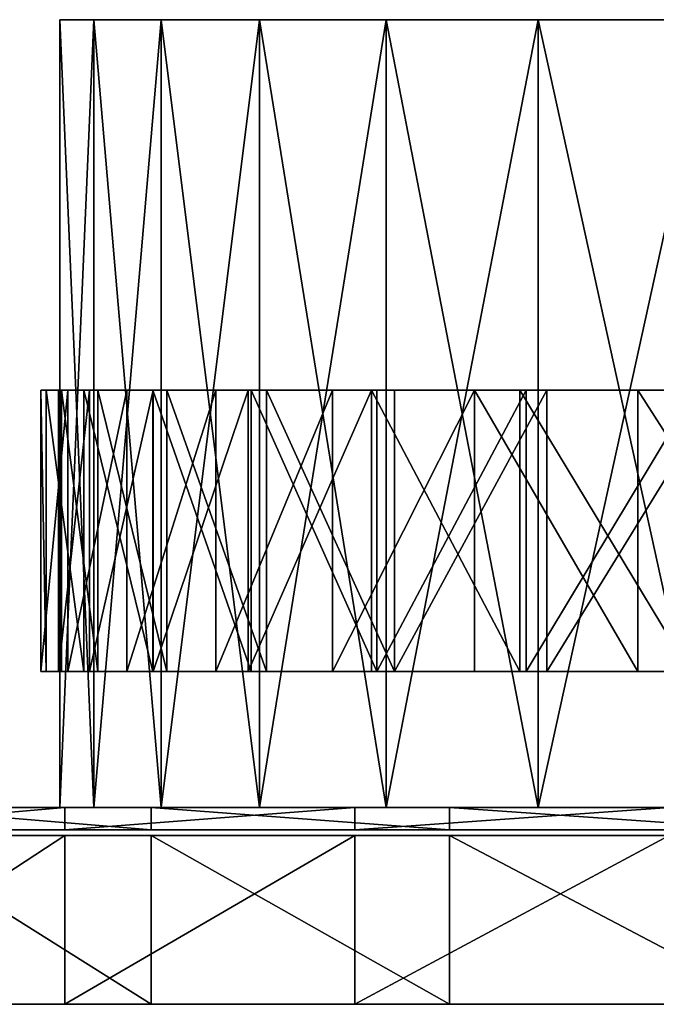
# Model space of a CAD drawing. Header units: millimetres. Extents: x 0 to 150, y 0 to 35.
# Tile 2 of 6: x 29 to 52, y 0 to 35. Entities that reach past the tile are written whole.
import ezdxf

# ---------------------------------------------------------------- set-up
doc = ezdxf.new("R2010")
doc.units = ezdxf.units.MM
doc.header["$LTSCALE"] = 25.4
doc.layers.get('0').update_dxf_attribs({"true_color": 0xff5454})

# ---------------------------------------------------------------- blocks, each defined once
blk = doc.blocks.new('RING-LED-WOOD-S-10280.STL')
at = {"color": 250, "true_color": 0x262626}
mesh = blk.add_polyface(dxfattribs=at)
corners = [(62.761, 0, 3.671), (62.761, -28, -3.671), (62.761, -28, 3.671), (62.761, 0, -3.671)]
mesh.append_faces([[corners[k] for k in face] for face in [(0, 1, 2), (1, 0, 3)]], dxfattribs={"vtx0": -1, "color": 250})
mesh = blk.add_polyface(dxfattribs=at)
corners = [(63.969, 0, 10.912), (62.761, -28, 3.671), (63.969, -28, 10.912), (62.761, 0, 3.671)]
mesh.append_faces([[corners[k] for k in face] for face in [(0, 1, 2), (1, 0, 3)]], dxfattribs={"vtx0": -1, "color": 250})
mesh = blk.add_polyface(dxfattribs=at)
corners = [(99.743, 0, -43.844), (114.375, 0, -43.844), (107.059, 0, -44.45), (92.626, 0, -42.042), (121.492, 0, -42.042), (85.903, 0, -39.093), (128.215, 0, -39.093), (79.757, 0, -35.077), (134.361, 0, -35.077), (74.356, 0, -30.105), (139.762, 0, -30.105), (69.847, 0, -24.312), (144.271, 0, -24.312), (66.353, 0, -17.855), (147.765, 0, -17.855), (63.969, 0, -10.912), (150.149, 0, -10.912), (62.761, 0, -3.671), (151.357, 0, -3.671), (62.761, 0, 3.671), (151.357, 0, 3.671), (63.969, 0, 10.912), (150.149, 0, 10.912), (66.353, 0, 17.855), (147.765, 0, 17.855), (69.847, 0, 24.312), (144.271, 0, 24.312), (74.356, 0, 30.105), (139.762, 0, 30.105), (79.757, 0, 35.077), (134.361, 0, 35.077), (85.903, 0, 39.093), (128.215, 0, 39.093), (92.626, 0, 42.042), (121.492, 0, 42.042), (99.743, 0, 43.844), (114.375, 0, 43.844), (107.059, 0, 44.45)]
mesh.append_faces([[corners[k] for k in face] for face in [(0, 1, 2), (36, 35, 37)]], dxfattribs={"vtx0": -1, "color": 250})
mesh.append_faces([[corners[k] for k in face] for face in [(1, 3, 4), (4, 5, 6), (6, 7, 8), (8, 9, 10), (10, 11, 12), (12, 13, 14), (14, 15, 16), (16, 17, 18), (18, 19, 20), (20, 21, 22), (22, 23, 24), (24, 25, 26), (26, 27, 28), (28, 29, 30), (30, 31, 32), (32, 33, 34), (34, 35, 36)]], dxfattribs={"vtx0": -1, "vtx1": -1, "color": 250})
mesh.append_faces([[corners[k] for k in face] for face in [(1, 0, 3), (4, 3, 5), (6, 5, 7), (8, 7, 9), (10, 9, 11), (12, 11, 13), (14, 13, 15), (16, 15, 17), (18, 17, 19), (20, 19, 21), (22, 21, 23), (24, 23, 25), (26, 25, 27), (28, 27, 29), (30, 29, 31), (32, 31, 33), (34, 33, 35)]], dxfattribs={"vtx0": -1, "vtx2": -1, "color": 250})
mesh = blk.add_polyface(dxfattribs=at)
corners = [(66.353, 0, 17.855), (63.969, -28, 10.912), (66.353, -28, 17.855), (63.969, 0, 10.912)]
mesh.append_faces([[corners[k] for k in face] for face in [(0, 1, 2), (1, 0, 3)]], dxfattribs={"vtx0": -1, "color": 250})
mesh = blk.add_polyface(dxfattribs=at)
corners = [(69.847, 0, 24.312), (66.353, -28, 17.855), (69.847, -28, 24.312), (66.353, 0, 17.855)]
mesh.append_faces([[corners[k] for k in face] for face in [(0, 1, 2), (1, 0, 3)]], dxfattribs={"vtx0": -1, "color": 250})
mesh = blk.add_polyface(dxfattribs=at)
corners = [(74.356, 0, 30.105), (69.847, -28, 24.312), (74.356, -28, 30.105), (69.847, 0, 24.312)]
mesh.append_faces([[corners[k] for k in face] for face in [(0, 1, 2), (1, 0, 3)]], dxfattribs={"vtx0": -1, "color": 250})
mesh = blk.add_polyface(dxfattribs=at)
corners = [(79.757, -28, 35.077), (74.356, 0, 30.105), (74.356, -28, 30.105), (79.757, 0, 35.077)]
mesh.append_faces([[corners[k] for k in face] for face in [(0, 1, 2), (1, 0, 3)]], dxfattribs={"vtx0": -1, "color": 250})
mesh = blk.add_polyface(dxfattribs=at)
corners = [(85.903, -28, 39.093), (79.757, 0, 35.077), (79.757, -28, 35.077), (85.903, 0, 39.093)]
mesh.append_faces([[corners[k] for k in face] for face in [(0, 1, 2), (1, 0, 3)]], dxfattribs={"vtx0": -1, "color": 250})
mesh = blk.add_polyface(dxfattribs=at)
corners = [(62.761, 0, -3.671), (63.969, -28, -10.912), (62.761, -28, -3.671), (63.969, 0, -10.912)]
mesh.append_faces([[corners[k] for k in face] for face in [(0, 1, 2), (1, 0, 3)]], dxfattribs={"vtx0": -1, "color": 250})
mesh = blk.add_polyface(dxfattribs=at)
corners = [(63.969, 0, -10.912), (66.353, -28, -17.855), (63.969, -28, -10.912), (66.353, 0, -17.855)]
mesh.append_faces([[corners[k] for k in face] for face in [(0, 1, 2), (1, 0, 3)]], dxfattribs={"vtx0": -1, "color": 250})
mesh = blk.add_polyface(dxfattribs=at)
corners = [(66.353, 0, -17.855), (69.847, -28, -24.312), (66.353, -28, -17.855), (69.847, 0, -24.312)]
mesh.append_faces([[corners[k] for k in face] for face in [(0, 1, 2), (1, 0, 3)]], dxfattribs={"vtx0": -1, "color": 250})
mesh = blk.add_polyface(dxfattribs=at)
corners = [(69.847, 0, -24.312), (74.356, -28, -30.105), (69.847, -28, -24.312), (74.356, 0, -30.105)]
mesh.append_faces([[corners[k] for k in face] for face in [(0, 1, 2), (1, 0, 3)]], dxfattribs={"vtx0": -1, "color": 250})
mesh = blk.add_polyface(dxfattribs=at)
corners = [(79.757, 0, -35.077), (74.356, -28, -30.105), (74.356, 0, -30.105), (79.757, -28, -35.077)]
mesh.append_faces([[corners[k] for k in face] for face in [(0, 1, 2), (1, 0, 3)]], dxfattribs={"vtx0": -1, "color": 250})
mesh = blk.add_polyface(dxfattribs=at)
corners = [(85.903, 0, -39.093), (79.757, -28, -35.077), (79.757, 0, -35.077), (85.903, -28, -39.093)]
mesh.append_faces([[corners[k] for k in face] for face in [(0, 1, 2), (1, 0, 3)]], dxfattribs={"vtx0": -1, "color": 250})
at = {"color": 7, "true_color": 0xffffff}
mesh = blk.add_polyface(dxfattribs=at)
corners = [(62.081, -13.171, 2.417), (62.271, -23.171, -4.789), (62.081, -23.171, 2.417), (62.271, -13.171, -4.789)]
mesh.append_faces([[corners[k] for k in face] for face in [(0, 1, 2), (1, 0, 3)]], dxfattribs={"vtx0": -1, "color": 7})
mesh = blk.add_polyface(dxfattribs=at)
corners = [(63.043, -13.171, 9.562), (62.081, -23.171, 2.417), (63.043, -23.171, 9.562), (62.081, -13.171, 2.417)]
mesh.append_faces([[corners[k] for k in face] for face in [(0, 1, 2), (1, 0, 3)]], dxfattribs={"vtx0": -1, "color": 7})
mesh = blk.add_polyface(dxfattribs=at)
corners = [(98.881, -13.171, -44.294), (106.065, -13.171, -44.439), (106.052, -13.171, -45.031), (98.804, -13.171, -43.677), (91.919, -13.171, -42.422), (91.766, -13.171, -41.736), (85.346, -13.171, -39.464), (85.14, -13.171, -38.67), (79.328, -13.171, -35.494), (79.106, -13.171, -34.561), (74.021, -13.171, -30.616), (73.826, -13.171, -29.519), (69.56, -13.171, -24.954), (69.442, -13.171, -23.681), (66.059, -13.171, -18.652), (66.073, -13.171, -17.204), (63.609, -13.171, -11.872), (63.81, -13.171, -10.264), (62.271, -13.171, -4.789), (62.713, -13.171, -3.046), (62.081, -13.171, 2.417), (62.813, -13.171, 4.254), (63.043, -13.171, 9.562), (64.106, -13.171, 11.439), (65.132, -13.171, 16.461), (66.558, -13.171, 18.316), (68.295, -13.171, 22.939), (70.102, -13.171, 24.698), (72.45, -13.171, 28.829), (74.643, -13.171, 30.415), (77.493, -13.171, 33.981), (80.059, -13.171, 35.31), (83.292, -13.171, 38.262), (86.203, -13.171, 39.254), (89.7, -13.171, 41.564), (92.91, -13.171, 42.138), (96.553, -13.171, 43.8), (99.998, -13.171, 43.886), (103.675, -13.171, 44.915), (107.277, -13.171, 44.449), (110.884, -13.171, 44.88), (107.616, -13.171, -44.447), (114.801, -13.171, -44.372), (107.624, -13.171, -45.039), (114.884, -13.171, -43.756), (121.781, -13.171, -42.569), (121.941, -13.171, -41.885), (128.383, -13.171, -39.675), (128.596, -13.171, -38.884), (134.439, -13.171, -35.765), (134.671, -13.171, -34.834), (139.794, -13.171, -30.939), (140, -13.171, -29.844), (144.311, -13.171, -25.321), (144.441, -13.171, -24.05), (147.873, -13.171, -19.054), (147.873, -13.171, -17.606), (150.39, -13.171, -12.299), (150.205, -13.171, -10.688), (151.797, -13.171, -5.229), (151.372, -13.171, -3.481), (152.058, -13.171, 1.975), (151.344, -13.171, 3.819), (151.167, -13.171, 9.129), (150.122, -13.171, 11.017), (149.146, -13.171, 16.048), (147.738, -13.171, 17.917), (146.047, -13.171, 22.557), (144.256, -13.171, 24.334), (141.949, -13.171, 28.487), (139.771, -13.171, 30.095), (136.957, -13.171, 33.689), (134.404, -13.171, 35.043), (131.2, -13.171, 38.027), (128.299, -13.171, 39.047), (124.825, -13.171, 41.391), (121.621, -13.171, 41.997), (117.994, -13.171, 43.695), (114.55, -13.171, 43.814)]
mesh.append_faces([[corners[k] for k in face] for face in [(0, 1, 2), (41, 42, 43)]], dxfattribs={"vtx0": -1, "color": 7})
mesh.append_faces([[corners[k] for k in face] for face in [(1, 0, 3), (3, 4, 5), (5, 6, 7), (7, 8, 9), (9, 10, 11), (11, 12, 13), (13, 14, 15), (15, 16, 17), (17, 18, 19), (19, 20, 21), (21, 22, 23), (23, 24, 25), (25, 26, 27), (27, 28, 29), (29, 30, 31), (31, 32, 33), (33, 34, 35), (35, 36, 37), (37, 38, 39), (42, 44, 45), (45, 46, 47), (47, 48, 49), (49, 50, 51), (51, 52, 53), (53, 54, 55), (55, 56, 57), (57, 58, 59), (59, 60, 61), (61, 62, 63), (63, 64, 65), (65, 66, 67), (67, 68, 69), (69, 70, 71), (71, 72, 73), (73, 74, 75), (75, 76, 77), (77, 78, 40)]], dxfattribs={"vtx0": -1, "vtx1": -1, "color": 7})
mesh.append_faces([[corners[k] for k in face] for face in [(3, 0, 4), (5, 4, 6), (7, 6, 8), (9, 8, 10), (11, 10, 12), (13, 12, 14), (15, 14, 16), (17, 16, 18), (19, 18, 20), (21, 20, 22), (23, 22, 24), (25, 24, 26), (27, 26, 28), (29, 28, 30), (31, 30, 32), (33, 32, 34), (35, 34, 36), (37, 36, 38), (39, 38, 40), (42, 41, 44), (45, 44, 46), (47, 46, 48), (49, 48, 50), (51, 50, 52), (53, 52, 54), (55, 54, 56), (57, 56, 58), (59, 58, 60), (61, 60, 62), (63, 62, 64), (65, 64, 66), (67, 66, 68), (69, 68, 70), (71, 70, 72), (73, 72, 74), (75, 74, 76), (77, 76, 78), (40, 78, 39)]], dxfattribs={"vtx0": -1, "vtx2": -1, "color": 7})
mesh = blk.add_polyface(dxfattribs=at)
corners = [(62.271, -13.171, -4.789), (63.609, -23.171, -11.872), (62.271, -23.171, -4.789), (63.609, -13.171, -11.872)]
mesh.append_faces([[corners[k] for k in face] for face in [(0, 1, 2), (1, 0, 3)]], dxfattribs={"vtx0": -1, "color": 7})
mesh = blk.add_polyface(dxfattribs=at)
corners = [(62.713, -13.171, -3.046), (62.813, -23.171, 4.254), (62.713, -23.171, -3.046), (62.813, -13.171, 4.254)]
mesh.append_faces([[corners[k] for k in face] for face in [(0, 1, 2), (1, 0, 3)]], dxfattribs={"vtx0": -1, "color": 7})
mesh = blk.add_polyface(dxfattribs=at)
corners = [(63.81, -13.171, -10.264), (62.713, -23.171, -3.046), (63.81, -23.171, -10.264), (62.713, -13.171, -3.046)]
mesh.append_faces([[corners[k] for k in face] for face in [(0, 1, 2), (1, 0, 3)]], dxfattribs={"vtx0": -1, "color": 7})
mesh = blk.add_polyface(dxfattribs=at)
corners = [(62.813, -13.171, 4.254), (64.106, -23.171, 11.439), (62.813, -23.171, 4.254), (64.106, -13.171, 11.439)]
mesh.append_faces([[corners[k] for k in face] for face in [(0, 1, 2), (1, 0, 3)]], dxfattribs={"vtx0": -1, "color": 7})
mesh = blk.add_polyface(dxfattribs=at)
corners = [(65.132, -13.171, 16.461), (63.043, -23.171, 9.562), (65.132, -23.171, 16.461), (63.043, -13.171, 9.562)]
mesh.append_faces([[corners[k] for k in face] for face in [(0, 1, 2), (1, 0, 3)]], dxfattribs={"vtx0": -1, "color": 7})
mesh = blk.add_polyface(dxfattribs=at)
corners = [(63.609, -13.171, -11.872), (66.059, -23.171, -18.652), (63.609, -23.171, -11.872), (66.059, -13.171, -18.652)]
mesh.append_faces([[corners[k] for k in face] for face in [(0, 1, 2), (1, 0, 3)]], dxfattribs={"vtx0": -1, "color": 7})
mesh = blk.add_polyface(dxfattribs=at)
corners = [(66.073, -13.171, -17.204), (63.81, -23.171, -10.264), (66.073, -23.171, -17.204), (63.81, -13.171, -10.264)]
mesh.append_faces([[corners[k] for k in face] for face in [(0, 1, 2), (1, 0, 3)]], dxfattribs={"vtx0": -1, "color": 7})
mesh = blk.add_polyface(dxfattribs=at)
corners = [(64.106, -13.171, 11.439), (66.558, -23.171, 18.316), (64.106, -23.171, 11.439), (66.558, -13.171, 18.316)]
mesh.append_faces([[corners[k] for k in face] for face in [(0, 1, 2), (1, 0, 3)]], dxfattribs={"vtx0": -1, "color": 7})
mesh = blk.add_polyface(dxfattribs=at)
corners = [(68.295, -13.171, 22.939), (65.132, -23.171, 16.461), (68.295, -23.171, 22.939), (65.132, -13.171, 16.461)]
mesh.append_faces([[corners[k] for k in face] for face in [(0, 1, 2), (1, 0, 3)]], dxfattribs={"vtx0": -1, "color": 7})
mesh = blk.add_polyface(dxfattribs=at)
corners = [(66.059, -13.171, -18.652), (69.56, -23.171, -24.954), (66.059, -23.171, -18.652), (69.56, -13.171, -24.954)]
mesh.append_faces([[corners[k] for k in face] for face in [(0, 1, 2), (1, 0, 3)]], dxfattribs={"vtx0": -1, "color": 7})
mesh = blk.add_polyface(dxfattribs=at)
corners = [(69.442, -13.171, -23.681), (66.073, -23.171, -17.204), (69.442, -23.171, -23.681), (66.073, -13.171, -17.204)]
mesh.append_faces([[corners[k] for k in face] for face in [(0, 1, 2), (1, 0, 3)]], dxfattribs={"vtx0": -1, "color": 7})
mesh = blk.add_polyface(dxfattribs=at)
corners = [(66.558, -13.171, 18.316), (70.102, -23.171, 24.698), (66.558, -23.171, 18.316), (70.102, -13.171, 24.698)]
mesh.append_faces([[corners[k] for k in face] for face in [(0, 1, 2), (1, 0, 3)]], dxfattribs={"vtx0": -1, "color": 7})
mesh = blk.add_polyface(dxfattribs=at)
corners = [(72.45, -13.171, 28.829), (68.295, -23.171, 22.939), (72.45, -23.171, 28.829), (68.295, -13.171, 22.939)]
mesh.append_faces([[corners[k] for k in face] for face in [(0, 1, 2), (1, 0, 3)]], dxfattribs={"vtx0": -1, "color": 7})
mesh = blk.add_polyface(dxfattribs=at)
corners = [(73.826, -13.171, -29.519), (69.442, -23.171, -23.681), (73.826, -23.171, -29.519), (69.442, -13.171, -23.681)]
mesh.append_faces([[corners[k] for k in face] for face in [(0, 1, 2), (1, 0, 3)]], dxfattribs={"vtx0": -1, "color": 7})
mesh = blk.add_polyface(dxfattribs=at)
corners = [(69.56, -13.171, -24.954), (74.021, -23.171, -30.616), (69.56, -23.171, -24.954), (74.021, -13.171, -30.616)]
mesh.append_faces([[corners[k] for k in face] for face in [(0, 1, 2), (1, 0, 3)]], dxfattribs={"vtx0": -1, "color": 7})
mesh = blk.add_polyface(dxfattribs=at)
corners = [(70.102, -13.171, 24.698), (74.643, -23.171, 30.415), (70.102, -23.171, 24.698), (74.643, -13.171, 30.415)]
mesh.append_faces([[corners[k] for k in face] for face in [(0, 1, 2), (1, 0, 3)]], dxfattribs={"vtx0": -1, "color": 7})
mesh = blk.add_polyface(dxfattribs=at)
corners = [(77.493, -13.171, 33.981), (72.45, -23.171, 28.829), (77.493, -23.171, 33.981), (72.45, -13.171, 28.829)]
mesh.append_faces([[corners[k] for k in face] for face in [(0, 1, 2), (1, 0, 3)]], dxfattribs={"vtx0": -1, "color": 7})
mesh = blk.add_polyface(dxfattribs=at)
corners = [(79.106, -23.171, -34.561), (73.826, -13.171, -29.519), (73.826, -23.171, -29.519), (79.106, -13.171, -34.561)]
mesh.append_faces([[corners[k] for k in face] for face in [(0, 1, 2), (1, 0, 3)]], dxfattribs={"vtx0": -1, "color": 7})
mesh = blk.add_polyface(dxfattribs=at)
corners = [(79.328, -13.171, -35.494), (74.021, -23.171, -30.616), (74.021, -13.171, -30.616), (79.328, -23.171, -35.494)]
mesh.append_faces([[corners[k] for k in face] for face in [(0, 1, 2), (1, 0, 3)]], dxfattribs={"vtx0": -1, "color": 7})
mesh = blk.add_polyface(dxfattribs=at)
corners = [(80.059, -13.171, 35.31), (74.643, -23.171, 30.415), (74.643, -13.171, 30.415), (80.059, -23.171, 35.31)]
mesh.append_faces([[corners[k] for k in face] for face in [(0, 1, 2), (1, 0, 3)]], dxfattribs={"vtx0": -1, "color": 7})
mesh = blk.add_polyface(dxfattribs=at)
corners = [(83.292, -23.171, 38.262), (77.493, -13.171, 33.981), (77.493, -23.171, 33.981), (83.292, -13.171, 38.262)]
mesh.append_faces([[corners[k] for k in face] for face in [(0, 1, 2), (1, 0, 3)]], dxfattribs={"vtx0": -1, "color": 7})
mesh = blk.add_polyface(dxfattribs=at)
corners = [(85.14, -23.171, -38.67), (79.106, -13.171, -34.561), (79.106, -23.171, -34.561), (85.14, -13.171, -38.67)]
mesh.append_faces([[corners[k] for k in face] for face in [(0, 1, 2), (1, 0, 3)]], dxfattribs={"vtx0": -1, "color": 7})
mesh = blk.add_polyface(dxfattribs=at)
corners = [(85.346, -13.171, -39.464), (79.328, -23.171, -35.494), (79.328, -13.171, -35.494), (85.346, -23.171, -39.464)]
mesh.append_faces([[corners[k] for k in face] for face in [(0, 1, 2), (1, 0, 3)]], dxfattribs={"vtx0": -1, "color": 7})
mesh = blk.add_polyface(dxfattribs=at)
corners = [(86.203, -13.171, 39.254), (80.059, -23.171, 35.31), (80.059, -13.171, 35.31), (86.203, -23.171, 39.254)]
mesh.append_faces([[corners[k] for k in face] for face in [(0, 1, 2), (1, 0, 3)]], dxfattribs={"vtx0": -1, "color": 7})
mesh = blk.add_polyface(dxfattribs=at)
corners = [(89.7, -23.171, 41.564), (83.292, -13.171, 38.262), (83.292, -23.171, 38.262), (89.7, -13.171, 41.564)]
mesh.append_faces([[corners[k] for k in face] for face in [(0, 1, 2), (1, 0, 3)]], dxfattribs={"vtx0": -1, "color": 7})
mesh = blk.add_polyface(dxfattribs=at)
corners = [(114.801, -23.171, -44.372), (107.616, -23.171, -44.447), (107.624, -23.171, -45.039), (114.884, -23.171, -43.756), (121.781, -23.171, -42.569), (121.941, -23.171, -41.885), (128.383, -23.171, -39.675), (128.596, -23.171, -38.884), (134.439, -23.171, -35.765), (134.671, -23.171, -34.834), (139.794, -23.171, -30.939), (140, -23.171, -29.844), (144.311, -23.171, -25.321), (144.441, -23.171, -24.05), (147.873, -23.171, -19.054), (147.873, -23.171, -17.606), (150.39, -23.171, -12.299), (150.205, -23.171, -10.688), (151.797, -23.171, -5.229), (151.372, -23.171, -3.481), (152.058, -23.171, 1.975), (151.344, -23.171, 3.819), (151.167, -23.171, 9.129), (150.122, -23.171, 11.017), (149.146, -23.171, 16.048), (147.738, -23.171, 17.917), (146.047, -23.171, 22.557), (144.256, -23.171, 24.334), (141.949, -23.171, 28.487), (139.771, -23.171, 30.095), (136.957, -23.171, 33.689), (134.404, -23.171, 35.043), (131.2, -23.171, 38.027), (128.299, -23.171, 39.047), (124.825, -23.171, 41.391), (121.621, -23.171, 41.997), (117.994, -23.171, 43.695), (114.55, -23.171, 43.814), (110.884, -23.171, 44.88), (107.277, -23.171, 44.449), (106.065, -23.171, -44.439), (98.881, -23.171, -44.294), (106.052, -23.171, -45.031), (98.804, -23.171, -43.677), (91.919, -23.171, -42.422), (91.766, -23.171, -41.736), (85.346, -23.171, -39.464), (85.14, -23.171, -38.67), (79.328, -23.171, -35.494), (79.106, -23.171, -34.561), (74.021, -23.171, -30.616), (73.826, -23.171, -29.519), (69.56, -23.171, -24.954), (69.442, -23.171, -23.681), (66.059, -23.171, -18.652), (66.073, -23.171, -17.204), (63.609, -23.171, -11.872), (63.81, -23.171, -10.264), (62.271, -23.171, -4.789), (62.713, -23.171, -3.046), (62.081, -23.171, 2.417), (62.813, -23.171, 4.254), (63.043, -23.171, 9.562), (64.106, -23.171, 11.439), (65.132, -23.171, 16.461), (66.558, -23.171, 18.316), (68.295, -23.171, 22.939), (70.102, -23.171, 24.698), (72.45, -23.171, 28.829), (74.643, -23.171, 30.415), (77.493, -23.171, 33.981), (80.059, -23.171, 35.31), (83.292, -23.171, 38.262), (86.203, -23.171, 39.254), (89.7, -23.171, 41.564), (92.91, -23.171, 42.138), (96.553, -23.171, 43.8), (99.998, -23.171, 43.886), (103.675, -23.171, 44.915)]
mesh.append_faces([[corners[k] for k in face] for face in [(0, 1, 2), (40, 41, 42)]], dxfattribs={"vtx0": -1, "color": 7})
mesh.append_faces([[corners[k] for k in face] for face in [(1, 0, 3), (3, 4, 5), (5, 6, 7), (7, 8, 9), (9, 10, 11), (11, 12, 13), (13, 14, 15), (15, 16, 17), (17, 18, 19), (19, 20, 21), (21, 22, 23), (23, 24, 25), (25, 26, 27), (27, 28, 29), (29, 30, 31), (31, 32, 33), (33, 34, 35), (35, 36, 37), (37, 38, 39), (41, 43, 44), (44, 45, 46), (46, 47, 48), (48, 49, 50), (50, 51, 52), (52, 53, 54), (54, 55, 56), (56, 57, 58), (58, 59, 60), (60, 61, 62), (62, 63, 64), (64, 65, 66), (66, 67, 68), (68, 69, 70), (70, 71, 72), (72, 73, 74), (74, 75, 76), (76, 77, 78), (78, 39, 38)]], dxfattribs={"vtx0": -1, "vtx1": -1, "color": 7})
mesh.append_faces([[corners[k] for k in face] for face in [(3, 0, 4), (5, 4, 6), (7, 6, 8), (9, 8, 10), (11, 10, 12), (13, 12, 14), (15, 14, 16), (17, 16, 18), (19, 18, 20), (21, 20, 22), (23, 22, 24), (25, 24, 26), (27, 26, 28), (29, 28, 30), (31, 30, 32), (33, 32, 34), (35, 34, 36), (37, 36, 38), (41, 40, 43), (44, 43, 45), (46, 45, 47), (48, 47, 49), (50, 49, 51), (52, 51, 53), (54, 53, 55), (56, 55, 57), (58, 57, 59), (60, 59, 61), (62, 61, 63), (64, 63, 65), (66, 65, 67), (68, 67, 69), (70, 69, 71), (72, 71, 73), (74, 73, 75), (76, 75, 77), (78, 77, 39)]], dxfattribs={"vtx0": -1, "vtx2": -1, "color": 7})
at = {"color": 250, "true_color": 0x262626}
mesh = blk.add_polyface(dxfattribs=at)
corners = [(96.17, -28, -74.205), (120.229, -28, -73.835), (108.214, -28, -74.991), (84.408, -28, -71.498), (131.902, -28, -70.766), (73.232, -28, -66.938), (142.932, -28, -65.864), (62.932, -28, -60.645), (153.033, -28, -59.257), (53.776, -28, -52.782), (161.943, -28, -51.115), (45.999, -28, -43.551), (169.432, -28, -41.649), (39.803, -28, -33.192), (175.305, -28, -31.104), (35.35, -28, -21.974), (179.411, -28, -19.754), (32.754, -28, -10.186), (181.642, -28, -7.892), (32.082, -28, 1.865), (181.943, -28, 4.174), (33.352, -28, 13.868), (180.303, -28, 16.132), (36.531, -28, 25.512), (176.767, -28, 27.673), (41.537, -28, 36.495), (171.425, -28, 38.496), (48.239, -28, 46.533), (164.416, -28, 48.323), (52.175, -28, 51.115), (155.922, -28, 56.898), (56.466, -28, 55.365), (66.002, -28, 62.764), (146.162, -28, 63.999), (76.602, -28, 68.537), (135.39, -28, 69.443), (87.99, -28, 72.535), (123.883, -28, 73.089), (99.873, -28, 74.655), (111.941, -28, 74.841)]
mesh.append_faces([[corners[k] for k in face] for face in [(0, 1, 2), (37, 38, 39)]], dxfattribs={"vtx0": -1, "color": 250})
mesh.append_faces([[corners[k] for k in face] for face in [(1, 3, 4), (4, 5, 6), (6, 7, 8), (8, 9, 10), (10, 11, 12), (12, 13, 14), (14, 15, 16), (16, 17, 18), (18, 19, 20), (20, 21, 22), (22, 23, 24), (24, 25, 26), (26, 27, 28), (28, 29, 30), (30, 32, 33), (33, 34, 35), (35, 36, 37)]], dxfattribs={"vtx0": -1, "vtx1": -1, "color": 250})
mesh.append_faces([[corners[k] for k in face] for face in [(1, 0, 3), (4, 3, 5), (6, 5, 7), (8, 7, 9), (10, 9, 11), (12, 11, 13), (14, 13, 15), (16, 15, 17), (18, 17, 19), (20, 19, 21), (22, 21, 23), (24, 23, 25), (26, 25, 27), (28, 27, 29), (30, 29, 31), (30, 31, 32), (33, 32, 34), (35, 34, 36), (37, 36, 38)]], dxfattribs={"vtx0": -1, "vtx2": -1, "color": 250})
mesh = blk.add_polyface(dxfattribs=at)
corners = [(62.932, -28, -60.645), (53.776, -28.8, -52.782), (53.776, -28, -52.782), (62.932, -28.8, -60.645)]
mesh.append_faces([[corners[k] for k in face] for face in [(0, 1, 2), (1, 0, 3)]], dxfattribs={"vtx0": -1, "color": 250})
mesh = blk.add_polyface(dxfattribs=at)
corners = [(66.002, -28.8, 62.764), (56.466, -28, 55.365), (56.466, -28.8, 55.365), (66.002, -28, 62.764)]
mesh.append_faces([[corners[k] for k in face] for face in [(0, 1, 2), (1, 0, 3)]], dxfattribs={"vtx0": -1, "color": 250})
mesh = blk.add_polyface(dxfattribs=at)
corners = [(114.375, -28, -43.844), (99.743, -28, -43.844), (107.059, -28, -44.45), (121.492, -28, -42.042), (92.626, -28, -42.042), (128.215, -28, -39.093), (85.903, -28, -39.093), (134.361, -28, -35.077), (79.757, -28, -35.077), (139.762, -28, -30.105), (74.356, -28, -30.105), (144.271, -28, -24.312), (69.847, -28, -24.312), (147.765, -28, -17.855), (66.353, -28, -17.855), (150.149, -28, -10.912), (63.969, -28, -10.912), (151.357, -28, -3.671), (62.761, -28, -3.671), (151.357, -28, 3.671), (62.761, -28, 3.671), (150.149, -28, 10.912), (63.969, -28, 10.912), (147.765, -28, 17.855), (66.353, -28, 17.855), (144.271, -28, 24.312), (69.847, -28, 24.312), (139.762, -28, 30.105), (74.356, -28, 30.105), (134.361, -28, 35.077), (79.757, -28, 35.077), (128.215, -28, 39.093), (85.903, -28, 39.093), (121.492, -28, 42.042), (92.626, -28, 42.042), (114.375, -28, 43.844), (99.743, -28, 43.844), (107.059, -28, 44.45)]
mesh.append_faces([[corners[k] for k in face] for face in [(0, 1, 2), (36, 35, 37)]], dxfattribs={"vtx0": -1, "color": 250})
mesh.append_faces([[corners[k] for k in face] for face in [(1, 3, 4), (4, 5, 6), (6, 7, 8), (8, 9, 10), (10, 11, 12), (12, 13, 14), (14, 15, 16), (16, 17, 18), (18, 19, 20), (20, 21, 22), (22, 23, 24), (24, 25, 26), (26, 27, 28), (28, 29, 30), (30, 31, 32), (32, 33, 34), (34, 35, 36)]], dxfattribs={"vtx0": -1, "vtx1": -1, "color": 250})
mesh.append_faces([[corners[k] for k in face] for face in [(1, 0, 3), (4, 3, 5), (6, 5, 7), (8, 7, 9), (10, 9, 11), (12, 11, 13), (14, 13, 15), (16, 15, 17), (18, 17, 19), (20, 19, 21), (22, 21, 23), (24, 23, 25), (26, 25, 27), (28, 27, 29), (30, 29, 31), (32, 31, 33), (34, 33, 35)]], dxfattribs={"vtx0": -1, "vtx2": -1, "color": 250})
mesh = blk.add_polyface(dxfattribs=at)
corners = [(73.232, -28, -66.938), (62.932, -28.8, -60.645), (62.932, -28, -60.645), (73.232, -28.8, -66.938)]
mesh.append_faces([[corners[k] for k in face] for face in [(0, 1, 2), (1, 0, 3)]], dxfattribs={"vtx0": -1, "color": 250})
mesh = blk.add_polyface(dxfattribs=at)
corners = [(76.602, -28.8, 68.537), (66.002, -28, 62.764), (66.002, -28.8, 62.764), (76.602, -28, 68.537)]
mesh.append_faces([[corners[k] for k in face] for face in [(0, 1, 2), (1, 0, 3)]], dxfattribs={"vtx0": -1, "color": 250})
mesh = blk.add_polyface(dxfattribs=at)
corners = [(84.408, -28, -71.498), (73.232, -28.8, -66.938), (73.232, -28, -66.938), (84.408, -28.8, -71.498)]
mesh.append_faces([[corners[k] for k in face] for face in [(0, 1, 2), (1, 0, 3)]], dxfattribs={"vtx0": -1, "color": 250})
mesh = blk.add_polyface(dxfattribs=at)
corners = [(87.99, -28.8, 72.535), (76.602, -28, 68.537), (76.602, -28.8, 68.537), (87.99, -28, 72.535)]
mesh.append_faces([[corners[k] for k in face] for face in [(0, 1, 2), (1, 0, 3)]], dxfattribs={"vtx0": -1, "color": 250})
mesh = blk.add_polyface(dxfattribs=at)
corners = [(120.229, -28.8, -73.835), (96.17, -28.8, -74.205), (108.214, -28.8, -74.991), (84.408, -28.8, -71.498), (131.902, -28.8, -70.766), (73.232, -28.8, -66.938), (142.932, -28.8, -65.864), (62.932, -28.8, -60.645), (153.033, -28.8, -59.257), (53.776, -28.8, -52.782), (161.943, -28.8, -51.115), (45.999, -28.8, -43.551), (169.432, -28.8, -41.649), (39.803, -28.8, -33.192), (175.305, -28.8, -31.104), (35.35, -28.8, -21.974), (179.411, -28.8, -19.754), (32.754, -28.8, -10.186), (181.642, -28.8, -7.892), (32.082, -28.8, 1.865), (181.943, -28.8, 4.174), (33.352, -28.8, 13.868), (180.303, -28.8, 16.132), (36.531, -28.8, 25.512), (176.767, -28.8, 27.673), (41.537, -28.8, 36.495), (171.425, -28.8, 38.496), (48.239, -28.8, 46.533), (164.416, -28.8, 48.323), (52.175, -28.8, 51.115), (155.922, -28.8, 56.898), (56.466, -28.8, 55.365), (66.002, -28.8, 62.764), (146.162, -28.8, 63.999), (76.602, -28.8, 68.537), (135.39, -28.8, 69.443), (87.99, -28.8, 72.535), (123.883, -28.8, 73.089), (99.873, -28.8, 74.655), (111.941, -28.8, 74.841)]
mesh.append_faces([[corners[k] for k in face] for face in [(0, 1, 2), (38, 37, 39)]], dxfattribs={"vtx0": -1, "color": 250})
mesh.append_faces([[corners[k] for k in face] for face in [(1, 0, 3), (3, 4, 5), (5, 6, 7), (7, 8, 9), (9, 10, 11), (11, 12, 13), (13, 14, 15), (15, 16, 17), (17, 18, 19), (19, 20, 21), (21, 22, 23), (23, 24, 25), (25, 26, 27), (27, 28, 29), (29, 30, 31), (31, 30, 32), (32, 33, 34), (34, 35, 36), (36, 37, 38)]], dxfattribs={"vtx0": -1, "vtx1": -1, "color": 250})
mesh.append_faces([[corners[k] for k in face] for face in [(3, 0, 4), (5, 4, 6), (7, 6, 8), (9, 8, 10), (11, 10, 12), (13, 12, 14), (15, 14, 16), (17, 16, 18), (19, 18, 20), (21, 20, 22), (23, 22, 24), (25, 24, 26), (27, 26, 28), (29, 28, 30), (32, 30, 33), (34, 33, 35), (36, 35, 37)]], dxfattribs={"vtx0": -1, "vtx2": -1, "color": 250})
at = {"color": 0}
mesh = blk.add_polyface(dxfattribs=at)
corners = [(96.17, -29, -74.205), (120.229, -29, -73.835), (108.214, -29, -74.991), (84.408, -29, -71.498), (131.902, -29, -70.766), (73.232, -29, -66.938), (142.932, -29, -65.864), (62.932, -29, -60.645), (153.033, -29, -59.257), (53.776, -29, -52.782), (161.943, -29, -51.115), (45.999, -29, -43.551), (169.432, -29, -41.649), (39.803, -29, -33.192), (175.305, -29, -31.104), (35.35, -29, -21.974), (179.411, -29, -19.754), (32.754, -29, -10.186), (181.642, -29, -7.892), (32.082, -29, 1.865), (181.943, -29, 4.174), (33.352, -29, 13.868), (180.303, -29, 16.132), (36.531, -29, 25.512), (176.767, -29, 27.673), (41.537, -29, 36.495), (171.425, -29, 38.496), (48.239, -29, 46.533), (164.416, -29, 48.323), (52.175, -29, 51.115), (155.922, -29, 56.898), (56.466, -29, 55.365), (66.002, -29, 62.764), (146.162, -29, 63.999), (76.602, -29, 68.537), (135.39, -29, 69.443), (87.99, -29, 72.535), (123.883, -29, 73.089), (99.873, -29, 74.655), (111.941, -29, 74.841)]
mesh.append_faces([[corners[k] for k in face] for face in [(0, 1, 2), (37, 38, 39)]], dxfattribs={"vtx0": -1, "color": 0})
mesh.append_faces([[corners[k] for k in face] for face in [(1, 3, 4), (4, 5, 6), (6, 7, 8), (8, 9, 10), (10, 11, 12), (12, 13, 14), (14, 15, 16), (16, 17, 18), (18, 19, 20), (20, 21, 22), (22, 23, 24), (24, 25, 26), (26, 27, 28), (28, 29, 30), (30, 32, 33), (33, 34, 35), (35, 36, 37)]], dxfattribs={"vtx0": -1, "vtx1": -1, "color": 0})
mesh.append_faces([[corners[k] for k in face] for face in [(1, 0, 3), (4, 3, 5), (6, 5, 7), (8, 7, 9), (10, 9, 11), (12, 11, 13), (14, 13, 15), (16, 15, 17), (18, 17, 19), (20, 19, 21), (22, 21, 23), (24, 23, 25), (26, 25, 27), (28, 27, 29), (30, 29, 31), (30, 31, 32), (33, 32, 34), (35, 34, 36), (37, 36, 38)]], dxfattribs={"vtx0": -1, "vtx2": -1, "color": 0})
at = {"color": 29, "true_color": 0x40301e}
mesh = blk.add_polyface(dxfattribs=at)
corners = [(62.932, -29, -60.645), (53.776, -35, -52.782), (53.776, -29, -52.782), (62.932, -35, -60.645)]
mesh.append_faces([[corners[k] for k in face] for face in [(0, 1, 2), (1, 0, 3)]], dxfattribs={"vtx0": -1, "color": 29})
mesh = blk.add_polyface(dxfattribs=at)
corners = [(66.002, -35, 62.764), (56.466, -29, 55.365), (56.466, -35, 55.365), (66.002, -29, 62.764)]
mesh.append_faces([[corners[k] for k in face] for face in [(0, 1, 2), (1, 0, 3)]], dxfattribs={"vtx0": -1, "color": 29})
mesh = blk.add_polyface(dxfattribs=at)
corners = [(73.232, -29, -66.938), (62.932, -35, -60.645), (62.932, -29, -60.645), (73.232, -35, -66.938)]
mesh.append_faces([[corners[k] for k in face] for face in [(0, 1, 2), (1, 0, 3)]], dxfattribs={"vtx0": -1, "color": 29})
mesh = blk.add_polyface(dxfattribs=at)
corners = [(76.602, -35, 68.537), (66.002, -29, 62.764), (66.002, -35, 62.764), (76.602, -29, 68.537)]
mesh.append_faces([[corners[k] for k in face] for face in [(0, 1, 2), (1, 0, 3)]], dxfattribs={"vtx0": -1, "color": 29})
mesh = blk.add_polyface(dxfattribs=at)
corners = [(84.408, -29, -71.498), (73.232, -35, -66.938), (73.232, -29, -66.938), (84.408, -35, -71.498)]
mesh.append_faces([[corners[k] for k in face] for face in [(0, 1, 2), (1, 0, 3)]], dxfattribs={"vtx0": -1, "color": 29})
mesh = blk.add_polyface(dxfattribs=at)
corners = [(87.99, -35, 72.535), (76.602, -29, 68.537), (76.602, -35, 68.537), (87.99, -29, 72.535)]
mesh.append_faces([[corners[k] for k in face] for face in [(0, 1, 2), (1, 0, 3)]], dxfattribs={"vtx0": -1, "color": 29})
at = {"color": 253, "true_color": 0xc1b094}
mesh = blk.add_polyface(dxfattribs=at)
corners = [(120.229, -35, -73.835), (96.17, -35, -74.205), (108.214, -35, -74.991), (84.408, -35, -71.498), (131.902, -35, -70.766), (73.232, -35, -66.938), (142.932, -35, -65.864), (62.932, -35, -60.645), (153.033, -35, -59.257), (53.776, -35, -52.782), (161.943, -35, -51.115), (45.999, -35, -43.551), (169.432, -35, -41.649), (39.803, -35, -33.192), (175.305, -35, -31.104), (35.35, -35, -21.974), (179.411, -35, -19.754), (32.754, -35, -10.186), (181.642, -35, -7.892), (32.082, -35, 1.865), (181.943, -35, 4.174), (33.352, -35, 13.868), (180.303, -35, 16.132), (36.531, -35, 25.512), (176.767, -35, 27.673), (41.537, -35, 36.495), (171.425, -35, 38.496), (48.239, -35, 46.533), (164.416, -35, 48.323), (52.175, -35, 51.115), (155.922, -35, 56.898), (56.466, -35, 55.365), (66.002, -35, 62.764), (146.162, -35, 63.999), (76.602, -35, 68.537), (135.39, -35, 69.443), (87.99, -35, 72.535), (123.883, -35, 73.089), (99.873, -35, 74.655), (111.941, -35, 74.841)]
mesh.append_faces([[corners[k] for k in face] for face in [(0, 1, 2), (38, 37, 39)]], dxfattribs={"vtx0": -1, "color": 253})
mesh.append_faces([[corners[k] for k in face] for face in [(1, 0, 3), (3, 4, 5), (5, 6, 7), (7, 8, 9), (9, 10, 11), (11, 12, 13), (13, 14, 15), (15, 16, 17), (17, 18, 19), (19, 20, 21), (21, 22, 23), (23, 24, 25), (25, 26, 27), (27, 28, 29), (29, 30, 31), (31, 30, 32), (32, 33, 34), (34, 35, 36), (36, 37, 38)]], dxfattribs={"vtx0": -1, "vtx1": -1, "color": 253})
mesh.append_faces([[corners[k] for k in face] for face in [(3, 0, 4), (5, 4, 6), (7, 6, 8), (9, 8, 10), (11, 10, 12), (13, 12, 14), (15, 14, 16), (17, 16, 18), (19, 18, 20), (21, 20, 22), (23, 22, 24), (25, 24, 26), (27, 26, 28), (29, 28, 30), (32, 30, 33), (34, 33, 35), (36, 35, 37)]], dxfattribs={"vtx0": -1, "vtx2": -1, "color": 253})

msp = doc.modelspace()

# ---------------------------------------------------------------- block references
at = {"color": 0}
msp.add_blockref('RING-LED-WOOD-S-10280.STL', (-32.082, 35, 74.991), dxfattribs=at)

doc.saveas('drawing.dxf')
